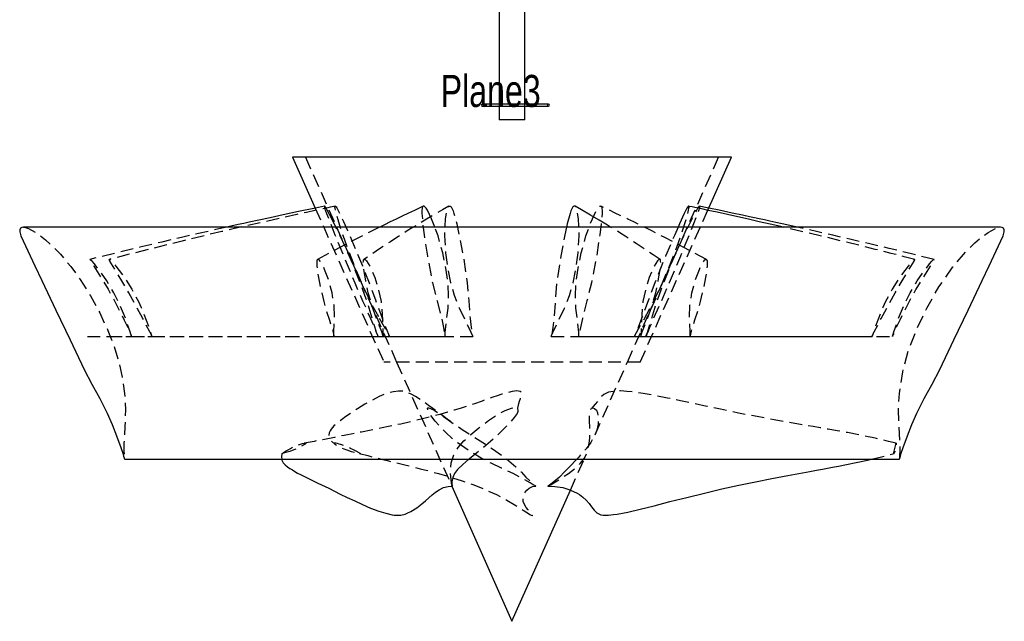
# Model space of a CAD drawing. Extents: x 7 to 1111, y 4 to 855.
# Tile 9 of 18: x 231 to 328, y 567 to 627. Entities that reach past the tile are written whole.
import ezdxf

# ---------------------------------------------------------------- set-up
doc = ezdxf.new("R2010")
doc.units = 0
doc.linetypes.add('SLDHIDDEN0', pattern=[1.905, 1.27, -0.635])
doc.layers.get('0').update_dxf_attribs({"linetype": 'CONTINUOUS'})

msp = doc.modelspace()

# ---------------------------------------------------------------- linework, layer by layer
at = {"color": 7, "linetype": 'CONTINUOUS'}
for p, q in [((278.124, 629.476), (278.124, 618.493)), ((280.676, 618.493), (280.676, 629.476)), ((283.02, 618.493), (276.453, 618.493)), ((276.453, 618.29), (283.02, 618.29)), ((278.124, 618.29), (278.124, 616.94)), ((280.676, 616.94), (280.676, 618.29)), ((280.253, 616.94), (278.124, 616.94)), ((280.676, 616.94), (280.253, 616.94)), ((257.653, 613.244), (259.903, 608.191)), ((301.147, 613.244), (257.653, 613.244)), ((298.801, 607.975), (301.147, 613.244)), ((327.812, 606.302), (230.988, 606.302)), ((240.995, 583.31), (317.805, 583.31))]:
    msp.add_line(p, q, dxfattribs=at)
at = {"color": 9, "linetype": 'SLDHIDDEN0'}
for p, q in [((278.124, 618.493), (278.124, 618.29)), ((280.676, 618.29), (280.676, 618.493)), ((258.923, 613.244), (267.97, 592.924)), ((290.83, 592.924), (299.877, 613.244)), ((259.903, 608.191), (266.7, 592.924)), ((292.1, 592.924), (298.801, 607.975)), ((237.323, 595.467), (241.696, 595.469)), ((239.513, 595.467), (243.721, 595.469)), ((259.781, 595.467), (261.757, 595.469)), ((265.068, 595.467), (266.647, 595.469)), ((292.1, 592.924), (266.7, 592.924)), ((267.97, 592.924), (273.436, 580.648)), ((287.626, 585.728), (290.83, 592.924)), ((285.189, 580.255), (286.76, 583.783))]:
    msp.add_line(p, q, dxfattribs=at)
at = {"color": 9, "linetype": 'SLDHIDDEN0', "flags": 128}
for points in [[(261.892, 608.383), (261.737, 608.35), (261.572, 608.315), (261.376, 608.273), (261.139, 608.222), (260.86, 608.162), (260.541, 608.093), (259.849, 607.942), (259.019, 607.761), (258.064, 607.551), (252.749, 606.354), (250.636, 605.862), (248.615, 605.381), (246.716, 604.919), (244.936, 604.479), (243.45, 604.108), (242.032, 603.752), (241.676, 603.662), (241.33, 603.575), (240.993, 603.489), (240.625, 603.396), (240.082, 603.259), (239.487, 603.109)], [(260.818, 608.381), (260.809, 608.376), (260.803, 608.354), (260.807, 608.3), (260.834, 608.19), (260.921, 607.932), (261.019, 607.666), (261.423, 606.613), (261.843, 605.555), (262.705, 603.438), (263.815, 600.792), (264.6, 599.009), (265.379, 597.24), (265.759, 596.353), (265.946, 595.908), (266.037, 595.686), (266.082, 595.575), (266.097, 595.538), (266.112, 595.501), (266.119, 595.483), (266.122, 595.477), (266.124, 595.473), (266.125, 595.47), (266.125, 595.468), (266.126, 595.467), (266.126, 595.466), (266.126, 595.465), (266.127, 595.465), (266.127, 595.465), (266.127, 595.465), (266.127, 595.464), (266.127, 595.464), (266.127, 595.464), (266.127, 595.464), (266.127, 595.464), (266.127, 595.464), (266.127, 595.464), (266.127, 595.464), (266.127, 595.464), (266.127, 595.464)], [(266.189, 597.401), (265.683, 598.329), (265.2, 599.277), (264.742, 600.237), (264.312, 601.205), (263.513, 603.154), (262.787, 605.096), (262.456, 606.058), (262.158, 607.011), (261.913, 607.941), (261.868, 608.166), (261.852, 608.283), (261.852, 608.341), (261.861, 608.371), (261.882, 608.383), (261.908, 608.377), (261.937, 608.357), (261.985, 608.306), (262.054, 608.204), (262.283, 607.757), (262.702, 606.857), (263.103, 605.953), (263.88, 604.144), (264.577, 602.47), (265.245, 600.795), (265.872, 599.092), (266.496, 597.39), (266.824, 596.538), (267.17, 595.686), (267.261, 595.474), (267.264, 595.467), (267.265, 595.466), (267.265, 595.465), (267.265, 595.465), (267.265, 595.464), (267.265, 595.464), (267.265, 595.464), (267.265, 595.464), (267.265, 595.464), (267.265, 595.464), (267.265, 595.464), (267.265, 595.464), (267.265, 595.464), (267.265, 595.464), (267.265, 595.464), (267.265, 595.465), (267.264, 595.466), (267.261, 595.472), (267.25, 595.495), (267.238, 595.519), (267.226, 595.542), (267.178, 595.635), (266.98, 596.003), (266.189, 597.401)], [(273.143, 608.367), (272.499, 608.002), (271.626, 607.498), (270.766, 606.993), (269.947, 606.501), (269.453, 606.199), (269.006, 605.921), (268.592, 605.66), (268.152, 605.378), (267.678, 605.071), (267.343, 604.851), (266.947, 604.588), (266.481, 604.277), (265.946, 603.917), (265.342, 603.508), (264.723, 603.09)], [(270.587, 608.369), (270.56, 608.354), (270.516, 608.3), (270.482, 608.19), (270.467, 607.932), (270.479, 607.666), (270.564, 606.613), (270.693, 605.555), (271.014, 603.438), (271.514, 600.792), (271.97, 599.009), (272.418, 597.24), (272.612, 596.353), (272.696, 595.908), (272.732, 595.686), (272.748, 595.575), (272.753, 595.538), (272.759, 595.501), (272.761, 595.483), (272.762, 595.477), (272.763, 595.473), (272.763, 595.47), (272.763, 595.468), (272.763, 595.467), (272.764, 595.466), (272.764, 595.465), (272.764, 595.465), (272.764, 595.465), (272.764, 595.465), (272.764, 595.464), (272.764, 595.464), (272.764, 595.464), (272.764, 595.464), (272.764, 595.464), (272.764, 595.464), (272.764, 595.464), (272.764, 595.464), (272.764, 595.464), (272.764, 595.464)], [(275.512, 595.464), (275.512, 595.464), (275.512, 595.464), (275.512, 595.464), (275.512, 595.464), (275.511, 595.465), (275.511, 595.466), (275.509, 595.471), (275.503, 595.49), (275.475, 595.567), (275.35, 595.874), (274.768, 597.077), (274.194, 598.286), (273.717, 599.525), (273.347, 600.783), (273.091, 602.051), (272.85, 603.757), (272.744, 605.456), (272.815, 607.127), (272.961, 607.979), (273.024, 608.186), (273.071, 608.292), (273.112, 608.346), (273.155, 608.373), (273.207, 608.383), (273.257, 608.376), (273.305, 608.354), (273.371, 608.3), (273.446, 608.19), (273.554, 607.932), (273.635, 607.666), (273.918, 606.613), (274.156, 605.555), (274.565, 603.438), (274.968, 600.792), (275.109, 599.009), (275.253, 597.24), (275.36, 596.353), (275.427, 595.908), (275.467, 595.686), (275.489, 595.575), (275.497, 595.538), (275.504, 595.501), (275.508, 595.483), (275.509, 595.477), (275.51, 595.473), (275.511, 595.47), (275.511, 595.468), (275.511, 595.467), (275.512, 595.466), (275.512, 595.465), (275.512, 595.465), (275.512, 595.465), (275.512, 595.465), (275.512, 595.464), (275.512, 595.464), (275.512, 595.464), (275.512, 595.464), (275.512, 595.464), (275.512, 595.464), (275.512, 595.464), (275.512, 595.464), (275.512, 595.464)], [(283.288, 595.464), (283.288, 595.464), (283.288, 595.464), (283.288, 595.464), (283.288, 595.464), (283.289, 595.465), (283.289, 595.466), (283.291, 595.471), (283.297, 595.49), (283.325, 595.567), (283.45, 595.874), (284.032, 597.077), (284.606, 598.286), (285.083, 599.525), (285.453, 600.783), (285.709, 602.051), (285.95, 603.757), (286.056, 605.456), (285.985, 607.127), (285.839, 607.979), (285.776, 608.186), (285.729, 608.292), (285.688, 608.346), (285.656, 608.366)], [(286.036, 595.464), (286.036, 595.464), (286.036, 595.464), (286.036, 595.464), (286.036, 595.464), (286.036, 595.465), (286.036, 595.466), (286.036, 595.471), (286.036, 595.49), (286.036, 595.567), (286.023, 595.874), (285.877, 597.077), (285.732, 598.286), (285.684, 599.525), (285.744, 600.783), (285.921, 602.051), (286.262, 603.757), (286.732, 605.456), (287.364, 607.127), (287.789, 607.979), (287.918, 608.186), (287.998, 608.292), (288.056, 608.346), (288.105, 608.373), (288.158, 608.383), (288.202, 608.376), (288.24, 608.354), (288.284, 608.3), (288.318, 608.19), (288.333, 607.932), (288.321, 607.666), (288.236, 606.613), (288.107, 605.555), (287.786, 603.438), (287.286, 600.792), (286.83, 599.009), (286.382, 597.24), (286.188, 596.353), (286.104, 595.908), (286.068, 595.686), (286.052, 595.575), (286.047, 595.538), (286.041, 595.501), (286.039, 595.483), (286.038, 595.477), (286.037, 595.473), (286.037, 595.47), (286.037, 595.468), (286.037, 595.467), (286.036, 595.466), (286.036, 595.465), (286.036, 595.465), (286.036, 595.465), (286.036, 595.465), (286.036, 595.464), (286.036, 595.464), (286.036, 595.464), (286.036, 595.464), (286.036, 595.464), (286.036, 595.464), (286.036, 595.464), (286.036, 595.464), (286.036, 595.464)], [(298.686, 603.096), (297.538, 603.707), (296.433, 604.292), (295.441, 604.811), (294.56, 605.266), (293.791, 605.658), (293.264, 605.923), (292.806, 606.152), (292.369, 606.368), (291.922, 606.588), (291.464, 606.812), (290.868, 607.101), (290.254, 607.397), (289.625, 607.699), (289.034, 607.981), (288.531, 608.22), (288.338, 608.312), (288.213, 608.371)], [(291.535, 595.464), (291.535, 595.464), (291.535, 595.464), (291.535, 595.464), (291.535, 595.464), (291.535, 595.465), (291.536, 595.466), (291.538, 595.471), (291.548, 595.49), (291.587, 595.567), (291.75, 595.874), (292.428, 597.077), (293.094, 598.286), (293.721, 599.525), (294.305, 600.783), (294.843, 602.051), (295.524, 603.757), (296.146, 605.456), (296.676, 607.127), (296.896, 607.979), (296.935, 608.186), (296.949, 608.292), (296.948, 608.346), (296.937, 608.373), (296.915, 608.383), (296.908, 608.381)], [(292.673, 595.464), (292.673, 595.464), (292.673, 595.464), (292.673, 595.464), (292.673, 595.464), (292.673, 595.465), (292.674, 595.466), (292.675, 595.471), (292.682, 595.49), (292.71, 595.567), (292.815, 595.874), (293.192, 597.077), (293.561, 598.286), (293.97, 599.525), (294.425, 600.783), (294.931, 602.051), (295.654, 603.757), (296.426, 605.456), (297.248, 607.127), (297.703, 607.979), (297.822, 608.186), (297.889, 608.292), (297.928, 608.346), (297.956, 608.373), (297.978, 608.383), (297.991, 608.376), (297.997, 608.354), (297.993, 608.3), (297.966, 608.19), (297.879, 607.932), (297.781, 607.666), (297.377, 606.613), (296.957, 605.555), (296.095, 603.438), (294.985, 600.792), (294.2, 599.009), (293.421, 597.24), (293.041, 596.353), (292.854, 595.908), (292.763, 595.686), (292.718, 595.575), (292.703, 595.538), (292.688, 595.501), (292.681, 595.483), (292.678, 595.477), (292.676, 595.473), (292.675, 595.47), (292.675, 595.468), (292.674, 595.467), (292.674, 595.466), (292.674, 595.465), (292.673, 595.465), (292.673, 595.465), (292.673, 595.465), (292.673, 595.464), (292.673, 595.464), (292.673, 595.464), (292.673, 595.464), (292.673, 595.464), (292.673, 595.464), (292.673, 595.464), (292.673, 595.464), (292.673, 595.464)], [(298.897, 608.19), (298.419, 608.291), (297.983, 608.382)], [(230.988, 606.302), (231.089, 606.295), (231.476, 606.173), (232.363, 605.669), (233.174, 605.05), (233.93, 604.365), (234.639, 603.63), (235.671, 602.402), (236.614, 601.105), (237.633, 599.49), (238.543, 597.811), (239.345, 596.078), (239.941, 594.564), (240.429, 593.012), (240.78, 591.423), (241.008, 589.811), (241.097, 588.187), (241.041, 586.56), (240.946, 584.935), (240.939, 584.122), (240.955, 583.715), (240.971, 583.512), (240.983, 583.4), (240.989, 583.353), (240.993, 583.325), (240.995, 583.314), (240.995, 583.311), (240.995, 583.31), (240.995, 583.31), (240.995, 583.31), (240.995, 583.31), (240.995, 583.31), (240.995, 583.31), (240.995, 583.31)], [(251.147, 606.302), (250.635, 606.188), (249.573, 605.95), (248.344, 605.671), (246.647, 605.28), (244.707, 604.826), (242.526, 604.306), (240.101, 603.722), (237.574, 603.109)], [(266.298, 606.302), (266.192, 606.25), (265.624, 605.967), (264.958, 605.632), (264.181, 605.236), (263.309, 604.785), (262.329, 604.272), (261.241, 603.696), (260.114, 603.096)], [(266.127, 595.464), (266.127, 595.464), (266.127, 595.464), (266.127, 595.464), (266.127, 595.464), (266.127, 595.465), (266.126, 595.466), (266.125, 595.471), (266.118, 595.49), (266.09, 595.567), (265.985, 595.874), (265.608, 597.077), (265.239, 598.286), (264.83, 599.525), (264.375, 600.783), (263.869, 602.051), (263.146, 603.757), (262.374, 605.456), (261.958, 606.302)], [(272.764, 595.464), (272.764, 595.464), (272.764, 595.464), (272.764, 595.464), (272.764, 595.464), (272.764, 595.465), (272.764, 595.466), (272.764, 595.471), (272.764, 595.49), (272.764, 595.567), (272.777, 595.874), (272.923, 597.077), (273.068, 598.286), (273.116, 599.525), (273.056, 600.783), (272.879, 602.051), (272.538, 603.757), (272.068, 605.456), (271.748, 606.302)], [(284.812, 606.302), (284.644, 605.555), (284.235, 603.438), (283.832, 600.792), (283.691, 599.009), (283.547, 597.24), (283.44, 596.353), (283.373, 595.908), (283.333, 595.686), (283.311, 595.575), (283.303, 595.538), (283.296, 595.501), (283.292, 595.483), (283.291, 595.477), (283.29, 595.473), (283.289, 595.47), (283.289, 595.468), (283.289, 595.467), (283.288, 595.466), (283.288, 595.465), (283.288, 595.465), (283.288, 595.465), (283.288, 595.465), (283.288, 595.464), (283.288, 595.464), (283.288, 595.464), (283.288, 595.464), (283.288, 595.464), (283.288, 595.464), (283.288, 595.464), (283.288, 595.464), (283.288, 595.464), (283.288, 595.464)], [(294.077, 603.09), (293.4, 603.547), (292.751, 603.986), (292.185, 604.367), (291.701, 604.689), (291.299, 604.954), (290.949, 605.184), (290.616, 605.399), (290.185, 605.674), (289.779, 605.93), (289.338, 606.204), (289.177, 606.302)], [(295.852, 606.302), (295.523, 605.555), (294.624, 603.438), (293.554, 600.792), (292.899, 599.009), (292.247, 597.24), (291.902, 596.353), (291.723, 595.908), (291.63, 595.686), (291.583, 595.575), (291.567, 595.538), (291.551, 595.501), (291.543, 595.483), (291.54, 595.477), (291.538, 595.473), (291.537, 595.47), (291.536, 595.468), (291.536, 595.467), (291.536, 595.466), (291.535, 595.465), (291.535, 595.465), (291.535, 595.465), (291.535, 595.465), (291.535, 595.464), (291.535, 595.464), (291.535, 595.464), (291.535, 595.464), (291.535, 595.464), (291.535, 595.464), (291.535, 595.464), (291.535, 595.464), (291.535, 595.464), (291.535, 595.464)], [(319.313, 603.109), (318.778, 603.244), (318.262, 603.374), (317.899, 603.466), (317.596, 603.543), (317.286, 603.621), (316.967, 603.701), (315.387, 604.099), (313.904, 604.47), (312.346, 604.855), (310.371, 605.336), (308.263, 605.839), (306.272, 606.302)], [(321.226, 603.109), (318.976, 603.655), (316.763, 604.189), (314.726, 604.675), (312.865, 605.114), (311.181, 605.504), (309.698, 605.843), (308.386, 606.139), (307.652, 606.302)], [(317.805, 583.31), (317.805, 583.31), (317.805, 583.31), (317.805, 583.31), (317.805, 583.31), (317.805, 583.31), (317.805, 583.311), (317.805, 583.311), (317.805, 583.313), (317.805, 583.317), (317.807, 583.328), (317.81, 583.349), (317.814, 583.378), (317.819, 583.422), (317.829, 583.512), (317.845, 583.715), (317.861, 584.122), (317.854, 584.935), (317.759, 586.56), (317.703, 588.187), (317.792, 589.811), (318.122, 591.955), (318.681, 594.051), (319.455, 596.078), (320.495, 598.275), (321.709, 600.379), (323.104, 602.369), (324.133, 603.599), (325.264, 604.736), (325.906, 605.278), (326.588, 605.769), (327.324, 606.173), (327.711, 606.295), (327.812, 606.302)], [(241.697, 595.464), (241.697, 595.464), (241.697, 595.464), (241.697, 595.464), (241.697, 595.464), (241.697, 595.464), (241.697, 595.465), (241.696, 595.468), (241.693, 595.479), (241.685, 595.5), (241.657, 595.586), (241.547, 595.928), (241.098, 597.261), (240.557, 598.58), (239.942, 599.795), (239.234, 600.98), (238.444, 602.116), (238.011, 602.661), (237.782, 602.925), (237.662, 603.05), (237.621, 603.086), (237.597, 603.102), (237.578, 603.109), (237.569, 603.106), (237.569, 603.094), (237.58, 603.062), (237.638, 602.959), (237.973, 602.436), (238.675, 601.321), (239.368, 600.15), (240.027, 598.948), (240.349, 598.335), (240.979, 597.091), (241.355, 596.286), (241.533, 595.877), (241.617, 595.671), (241.658, 595.568), (241.678, 595.516), (241.684, 595.499), (241.691, 595.482), (241.694, 595.473), (241.695, 595.47), (241.696, 595.468), (241.696, 595.467), (241.697, 595.466), (241.697, 595.465), (241.697, 595.465), (241.697, 595.465), (241.697, 595.465), (241.697, 595.464), (241.697, 595.464), (241.697, 595.464), (241.697, 595.464), (241.697, 595.464), (241.697, 595.464), (241.697, 595.464), (241.697, 595.464), (241.697, 595.464), (241.697, 595.464)], [(243.72, 595.464), (243.72, 595.464), (243.72, 595.464), (243.72, 595.464), (243.72, 595.464), (243.72, 595.464), (243.719, 595.465), (243.718, 595.468), (243.714, 595.479), (243.705, 595.5), (243.668, 595.586), (243.511, 595.928), (242.822, 597.261), (242.102, 598.58), (241.431, 599.795), (240.749, 600.98), (240.055, 602.116), (239.714, 602.661), (239.554, 602.925), (239.487, 603.05), (239.477, 603.086), (239.478, 603.102), (239.49, 603.109), (239.508, 603.106), (239.531, 603.094), (239.574, 603.062), (239.682, 602.959), (240.148, 602.436), (240.988, 601.321), (241.73, 600.15), (242.38, 598.948), (242.666, 598.335), (243.159, 597.091), (243.44, 596.286), (243.577, 595.877), (243.647, 595.671), (243.683, 595.568), (243.701, 595.516), (243.708, 595.499), (243.714, 595.482), (243.717, 595.473), (243.718, 595.47), (243.719, 595.468), (243.719, 595.467), (243.719, 595.466), (243.72, 595.465), (243.72, 595.465), (243.72, 595.465), (243.72, 595.465), (243.72, 595.464), (243.72, 595.464), (243.72, 595.464), (243.72, 595.464), (243.72, 595.464), (243.72, 595.464), (243.72, 595.464), (243.72, 595.464), (243.72, 595.464), (243.72, 595.464)], [(261.761, 595.464), (261.761, 595.464), (261.761, 595.464), (261.761, 595.464), (261.761, 595.464), (261.761, 595.464), (261.761, 595.465), (261.76, 595.468), (261.76, 595.479), (261.759, 595.5), (261.756, 595.586), (261.757, 595.928), (261.81, 597.261), (261.765, 598.58), (261.566, 599.795), (261.249, 600.98), (260.825, 602.116), (260.553, 602.661), (260.389, 602.925), (260.286, 603.05), (260.239, 603.086), (260.203, 603.102), (260.165, 603.109), (260.134, 603.106), (260.11, 603.094), (260.083, 603.062), (260.058, 602.959), (260.065, 602.436), (260.218, 601.321), (260.457, 600.15), (260.738, 598.948), (260.907, 598.335), (261.305, 597.091), (261.557, 596.286), (261.671, 595.877), (261.72, 595.671), (261.741, 595.568), (261.751, 595.516), (261.754, 595.499), (261.758, 595.482), (261.759, 595.473), (261.759, 595.47), (261.76, 595.468), (261.76, 595.467), (261.76, 595.466), (261.76, 595.465), (261.76, 595.465), (261.76, 595.465), (261.76, 595.465), (261.76, 595.464), (261.76, 595.464), (261.76, 595.464), (261.761, 595.464), (261.761, 595.464), (261.761, 595.464), (261.761, 595.464), (261.761, 595.464), (261.761, 595.464), (261.761, 595.464)], [(266.643, 595.464), (266.643, 595.464), (266.643, 595.464), (266.643, 595.464), (266.643, 595.464), (266.643, 595.464), (266.643, 595.465), (266.642, 595.468), (266.64, 595.479), (266.634, 595.5), (266.61, 595.586), (266.498, 595.928), (265.973, 597.261), (265.496, 598.58), (265.162, 599.795), (264.904, 600.98), (264.713, 602.116), (264.665, 602.661), (264.668, 602.925), (264.693, 603.05), (264.719, 603.086), (264.746, 603.102), (264.781, 603.109), (264.815, 603.106), (264.848, 603.094), (264.898, 603.062), (264.992, 602.959), (265.317, 602.436), (265.802, 601.321), (266.158, 600.15), (266.419, 598.948), (266.501, 598.335), (266.569, 597.091), (266.589, 596.286), (266.605, 595.877), (266.621, 595.671), (266.631, 595.568), (266.637, 595.516), (266.639, 595.499), (266.641, 595.482), (266.642, 595.473), (266.643, 595.47), (266.643, 595.468), (266.643, 595.467), (266.643, 595.466), (266.643, 595.465), (266.643, 595.465), (266.643, 595.465), (266.643, 595.465), (266.643, 595.464), (266.643, 595.464), (266.643, 595.464), (266.643, 595.464), (266.643, 595.464), (266.643, 595.464), (266.643, 595.464), (266.643, 595.464), (266.643, 595.464), (266.643, 595.464)], [(292.157, 595.464), (292.157, 595.464), (292.157, 595.464), (292.157, 595.464), (292.157, 595.464), (292.157, 595.464), (292.157, 595.465), (292.158, 595.468), (292.16, 595.479), (292.166, 595.5), (292.19, 595.586), (292.302, 595.928), (292.827, 597.261), (293.304, 598.58), (293.638, 599.795), (293.896, 600.98), (294.087, 602.116), (294.135, 602.661), (294.132, 602.925), (294.107, 603.05), (294.081, 603.086), (294.054, 603.102), (294.019, 603.109), (293.985, 603.106), (293.952, 603.094), (293.902, 603.062), (293.808, 602.959), (293.483, 602.436), (292.998, 601.321), (292.642, 600.15), (292.381, 598.948), (292.299, 598.335), (292.231, 597.091), (292.211, 596.286), (292.195, 595.877), (292.179, 595.671), (292.169, 595.568), (292.163, 595.516), (292.161, 595.499), (292.159, 595.482), (292.158, 595.473), (292.157, 595.47), (292.157, 595.468), (292.157, 595.467), (292.157, 595.466), (292.157, 595.465), (292.157, 595.465), (292.157, 595.465), (292.157, 595.465), (292.157, 595.464), (292.157, 595.464), (292.157, 595.464), (292.157, 595.464), (292.157, 595.464), (292.157, 595.464), (292.157, 595.464), (292.157, 595.464), (292.157, 595.464), (292.157, 595.464)], [(297.039, 595.464), (297.039, 595.464), (297.039, 595.464), (297.039, 595.464), (297.039, 595.464), (297.039, 595.464), (297.039, 595.465), (297.04, 595.468), (297.04, 595.479), (297.041, 595.5), (297.044, 595.586), (297.043, 595.928), (296.99, 597.261), (297.035, 598.58), (297.234, 599.795), (297.551, 600.98), (297.975, 602.116), (298.247, 602.661), (298.411, 602.925), (298.514, 603.05), (298.561, 603.086), (298.597, 603.102), (298.635, 603.109), (298.666, 603.106), (298.69, 603.094), (298.717, 603.062), (298.742, 602.959), (298.735, 602.436), (298.582, 601.321), (298.343, 600.15), (298.062, 598.948), (297.893, 598.335), (297.495, 597.091), (297.243, 596.286), (297.129, 595.877), (297.08, 595.671), (297.059, 595.568), (297.049, 595.516), (297.046, 595.499), (297.042, 595.482), (297.041, 595.473), (297.041, 595.47), (297.04, 595.468), (297.04, 595.467), (297.04, 595.466), (297.04, 595.465), (297.04, 595.465), (297.04, 595.465), (297.04, 595.465), (297.04, 595.464), (297.04, 595.464), (297.04, 595.464), (297.039, 595.464), (297.039, 595.464), (297.039, 595.464), (297.039, 595.464), (297.039, 595.464), (297.039, 595.464), (297.039, 595.464)], [(315.08, 595.464), (315.08, 595.464), (315.08, 595.464), (315.08, 595.464), (315.08, 595.464), (315.08, 595.464), (315.081, 595.465), (315.082, 595.468), (315.086, 595.479), (315.095, 595.5), (315.132, 595.586), (315.289, 595.928), (315.978, 597.261), (316.698, 598.58), (317.369, 599.795), (318.051, 600.98), (318.745, 602.116), (319.086, 602.661), (319.246, 602.925), (319.313, 603.05), (319.323, 603.086), (319.322, 603.102), (319.31, 603.109), (319.292, 603.106), (319.269, 603.094), (319.226, 603.062), (319.118, 602.959), (318.652, 602.436), (317.812, 601.321), (317.07, 600.15), (316.42, 598.948), (316.134, 598.335), (315.641, 597.091), (315.36, 596.286), (315.223, 595.877), (315.153, 595.671), (315.117, 595.568), (315.099, 595.516), (315.092, 595.499), (315.086, 595.482), (315.083, 595.473), (315.082, 595.47), (315.081, 595.468), (315.081, 595.467), (315.081, 595.466), (315.08, 595.465), (315.08, 595.465), (315.08, 595.465), (315.08, 595.465), (315.08, 595.464), (315.08, 595.464), (315.08, 595.464), (315.08, 595.464), (315.08, 595.464), (315.08, 595.464), (315.08, 595.464), (315.08, 595.464), (315.08, 595.464), (315.08, 595.464)], [(317.103, 595.464), (317.103, 595.464), (317.103, 595.464), (317.103, 595.464), (317.103, 595.464), (317.103, 595.464), (317.103, 595.465), (317.104, 595.468), (317.107, 595.479), (317.115, 595.5), (317.143, 595.586), (317.253, 595.928), (317.702, 597.261), (318.243, 598.58), (318.858, 599.795), (319.566, 600.98), (320.356, 602.116), (320.789, 602.661), (321.018, 602.925), (321.138, 603.05), (321.179, 603.086), (321.203, 603.102), (321.222, 603.109), (321.231, 603.106), (321.231, 603.094), (321.22, 603.062), (321.162, 602.959), (320.827, 602.436), (320.125, 601.321), (319.432, 600.15), (318.773, 598.948), (318.451, 598.335), (317.821, 597.091), (317.445, 596.286), (317.267, 595.877), (317.183, 595.671), (317.142, 595.568), (317.122, 595.516), (317.116, 595.499), (317.109, 595.482), (317.106, 595.473), (317.105, 595.47), (317.104, 595.468), (317.104, 595.467), (317.103, 595.466), (317.103, 595.465), (317.103, 595.465), (317.103, 595.465), (317.103, 595.465), (317.103, 595.464), (317.103, 595.464), (317.103, 595.464), (317.103, 595.464), (317.103, 595.464), (317.103, 595.464), (317.103, 595.464), (317.103, 595.464), (317.103, 595.464), (317.103, 595.464)], [(241.696, 595.469), (252.582, 595.474), (266.127, 595.473)], [(243.721, 595.469), (254.198, 595.474), (267.261, 595.473)], [(261.757, 595.469), (266.676, 595.474), (272.765, 595.473)], [(266.647, 595.469), (270.576, 595.474), (275.51, 595.473)], [(283.29, 595.473), (288.224, 595.474), (292.154, 595.469)], [(286.034, 595.473), (292.124, 595.474), (297.044, 595.469)], [(291.536, 595.473), (304.602, 595.474), (315.08, 595.469)], [(292.672, 595.473), (306.218, 595.474), (317.106, 595.469)], [(280.002, 588.139), (279.982, 588.358), (280.029, 588.677), (280.071, 588.832), (280.145, 589.055), (280.25, 589.34), (280.362, 589.689), (280.353, 589.907), (280.218, 590.029), (279.879, 590.072), (279.428, 590.014), (278.913, 589.895), (278.385, 589.738), (277.918, 589.585), (277.495, 589.441), (277.006, 589.27), (276.439, 589.071), (275.671, 588.807), (274.92, 588.562), (274.253, 588.348), (273.679, 588.167), (272.992, 587.959), (272.26, 587.752), (271.452, 587.536), (270.523, 587.3), (269.467, 587.045), (268.369, 586.798), (267.333, 586.576), (266.382, 586.378), (265.455, 586.192), (264.483, 586.003), (263.473, 585.807), (263.113, 585.736), (262.758, 585.665), (262.429, 585.599), (262.125, 585.537), (261.799, 585.47), (261.314, 585.372), (260.651, 585.241), (259.808, 585.08), (258.787, 584.89)], [(273.366, 586.997), (273.192, 587.125), (272.98, 587.28), (272.507, 587.631), (272.03, 587.985), (271.567, 588.329), (271.134, 588.647), (270.733, 588.935), (270.309, 589.227), (269.833, 589.523), (269.393, 589.753), (269.068, 589.898), (268.777, 590), (268.474, 590.059), (268.167, 590.068), (267.66, 590.001), (267.175, 589.883), (266.706, 589.721), (266.248, 589.522), (265.537, 589.155), (264.827, 588.76), (264.087, 588.292), (263.465, 587.876), (262.928, 587.526), (262.495, 587.214), (262.104, 586.912), (261.919, 586.763), (261.752, 586.611), (261.609, 586.456), (261.483, 586.299), (261.366, 586.12), (261.277, 585.919), (261.246, 585.688), (261.306, 585.417), (261.501, 585.121), (261.826, 584.817)], [(317.485, 584.901), (316.698, 585.081), (316.039, 585.232), (315.51, 585.354), (315.108, 585.446), (314.7, 585.537), (313.765, 585.735), (312.649, 585.946), (311.633, 586.126), (310.725, 586.283), (309.934, 586.42), (309.262, 586.537), (308.181, 586.725), (306.891, 586.947), (305.397, 587.214), (303.698, 587.53), (301.861, 587.88), (300.054, 588.252), (298.722, 588.541), (297.4, 588.819), (296.096, 589.096), (294.808, 589.372), (293.531, 589.63), (292.396, 589.831), (291.481, 589.961), (290.767, 590.034), (290.49, 590.055), (290.138, 590.071), (289.57, 590.059), (288.979, 589.95), (288.516, 589.716), (288.189, 589.427), (287.93, 589.128), (287.636, 588.759), (287.275, 588.342), (287.272, 588.339)], [(281.765, 580.631), (281.765, 580.631), (281.765, 580.631), (281.765, 580.631), (281.765, 580.631), (281.764, 580.632), (281.762, 580.633), (281.753, 580.638), (281.718, 580.659), (281.576, 580.744), (281.504, 580.787), (281.21, 580.959), (280.595, 581.306), (279.508, 581.885), (278.357, 582.433), (277.341, 582.908), (276.351, 583.424), (275.403, 583.976), (274.061, 584.889), (273.444, 585.389), (272.862, 585.922), (272.315, 586.489), (271.799, 587.086), (271.31, 587.712), (271.151, 587.961), (271.081, 588.107), (271.043, 588.224), (271.03, 588.299), (271.037, 588.358), (271.066, 588.4), (271.111, 588.411), (271.323, 588.35), (271.674, 588.158), (272.052, 587.91), (272.837, 587.369), (273.674, 586.79), (274.55, 586.204), (275.509, 585.595), (276.494, 584.98), (277.476, 584.351), (278.691, 583.487), (279.794, 582.549), (280.297, 582.047), (280.775, 581.545), (281.258, 581.063), (281.508, 580.838), (281.635, 580.732), (281.7, 580.681), (281.722, 580.663), (281.743, 580.647), (281.751, 580.642), (281.756, 580.638), (281.759, 580.636), (281.761, 580.634), (281.763, 580.633), (281.764, 580.633), (281.764, 580.632), (281.765, 580.632), (281.765, 580.632), (281.765, 580.632), (281.765, 580.631), (281.765, 580.631), (281.765, 580.631), (281.765, 580.631), (281.765, 580.631), (281.765, 580.631), (281.765, 580.631), (281.765, 580.631), (281.765, 580.631), (281.765, 580.631), (281.765, 580.631), (281.765, 580.631)], [(273.483, 580.631), (273.483, 580.631), (273.483, 580.631), (273.483, 580.631), (273.483, 580.631), (273.483, 580.631), (273.483, 580.631), (273.483, 580.632), (273.482, 580.633), (273.481, 580.638), (273.476, 580.658), (273.457, 580.741), (273.42, 580.918), (273.36, 581.3), (273.3, 582.131), (273.376, 582.958), (273.631, 583.737), (274.065, 584.463), (274.635, 585.12), (275.323, 585.766), (276.102, 586.408), (277.062, 587.131), (278.125, 587.82), (278.709, 588.134), (279.344, 588.364), (279.683, 588.411), (279.796, 588.393), (279.895, 588.34), (279.947, 588.28), (279.982, 588.187), (279.981, 588.053), (279.901, 587.838), (279.615, 587.437), (279.288, 587.063), (278.638, 586.345), (277.963, 585.672), (277.27, 585.049), (276.578, 584.473), (275.909, 583.936), (275.18, 583.349), (275.134, 583.31)], [(282.952, 580.631), (282.952, 580.631), (282.952, 580.631), (282.952, 580.631), (282.952, 580.631), (282.953, 580.632), (282.955, 580.633), (282.965, 580.638), (283.005, 580.659), (283.161, 580.744), (283.239, 580.787), (283.542, 580.959), (284.121, 581.306), (284.987, 581.885), (285.705, 582.433), (286.196, 582.908), (286.573, 583.424), (286.839, 583.976), (287.056, 584.889), (287.1, 585.389), (287.115, 585.922), (287.11, 586.489), (287.093, 587.086), (287.071, 587.712), (287.092, 587.961), (287.132, 588.107), (287.185, 588.224), (287.235, 588.299), (287.293, 588.358), (287.361, 588.4), (287.422, 588.411), (287.591, 588.35), (287.759, 588.158), (287.864, 587.91), (287.961, 587.369), (287.935, 586.79), (287.804, 586.204), (287.562, 585.595), (287.207, 584.98), (286.741, 584.351), (285.983, 583.487), (285.816, 583.31)], [(256.565, 583.844), (256.565, 583.844), (256.565, 583.844), (256.565, 583.844), (256.565, 583.844), (256.573, 583.848), (256.578, 583.851), (256.59, 583.858), (256.611, 583.869), (256.645, 583.889), (256.675, 583.907), (256.707, 583.927), (256.968, 584.097), (257.205, 584.248), (257.449, 584.387), (257.712, 584.513), (258.328, 584.759), (258.646, 584.856), (258.807, 584.893), (258.889, 584.906), (258.931, 584.906), (258.941, 584.904), (258.95, 584.899), (258.954, 584.896), (258.957, 584.891), (258.959, 584.886), (258.96, 584.88), (258.958, 584.869), (258.952, 584.858), (258.888, 584.801), (258.833, 584.762), (258.319, 584.469), (257.791, 584.225), (257.392, 584.075), (256.972, 583.96), (256.565, 583.844)], [(264.405, 583.844), (264.405, 583.844), (264.405, 583.844), (264.405, 583.844), (264.405, 583.844), (264.395, 583.848), (264.39, 583.851), (264.376, 583.858), (264.353, 583.869), (264.313, 583.889), (264.279, 583.907), (264.242, 583.927), (263.946, 584.097), (263.679, 584.248), (263.406, 584.387), (263.116, 584.513), (262.783, 584.643), (262.446, 584.758), (262.268, 584.813), (262.107, 584.856), (261.936, 584.893), (261.85, 584.906), (261.806, 584.906), (261.785, 584.9), (261.781, 584.896), (261.778, 584.891), (261.775, 584.886), (261.775, 584.88), (261.777, 584.869), (261.783, 584.858), (261.85, 584.801), (261.908, 584.762), (262.171, 584.61), (262.455, 584.469), (262.741, 584.342), (263.029, 584.225), (263.468, 584.076), (263.941, 583.96), (264.405, 583.844)], [(317.23, 583.844), (317.23, 583.844), (317.23, 583.844), (317.23, 583.844), (317.23, 583.844), (317.231, 583.848), (317.232, 583.851), (317.234, 583.858), (317.237, 583.869), (317.242, 583.889), (317.246, 583.907), (317.251, 583.927), (317.286, 584.097), (317.316, 584.248), (317.344, 584.387), (317.372, 584.513), (317.401, 584.643), (317.426, 584.758), (317.438, 584.813), (317.448, 584.856), (317.457, 584.893), (317.462, 584.906), (317.464, 584.906), (317.465, 584.9), (317.465, 584.896), (317.465, 584.891), (317.465, 584.886), (317.465, 584.88), (317.465, 584.869), (317.465, 584.858), (317.462, 584.801), (317.459, 584.762), (317.444, 584.61), (317.425, 584.469), (317.404, 584.342), (317.38, 584.225), (317.338, 584.076), (317.287, 583.96), (317.23, 583.844)], [(256.587, 583.863), (256.555, 583.52), (256.579, 583.31)], [(264.294, 583.877), (265.116, 583.665), (265.731, 583.507), (266.141, 583.402), (266.423, 583.33), (266.732, 583.251), (267.071, 583.167), (267.657, 583.022), (268.252, 582.878), (268.787, 582.747), (269.607, 582.546), (270.302, 582.372), (271.034, 582.183), (272.121, 581.888), (273.278, 581.553), (274.461, 581.175), (275.623, 580.761), (276.749, 580.31), (277.869, 579.798), (278.898, 579.263), (279.779, 578.741), (280.501, 578.276), (281.034, 577.926), (281.18, 577.842), (281.299, 577.779), (281.39, 577.735), (281.424, 577.716), (281.436, 577.709), (281.441, 577.709), (281.42, 577.744), (281.407, 577.77), (281.369, 577.841), (281.237, 578.008), (281.001, 578.289), (280.808, 578.541), (280.624, 578.836), (280.512, 579.122), (280.486, 579.471), (280.539, 579.723), (280.591, 579.854), (280.692, 580.032), (280.864, 580.24), (281.113, 580.434), (281.421, 580.598), (281.738, 580.648)], [(315.043, 583.31), (315.89, 583.513), (317.265, 583.871)], [(273.478, 580.655), (273.48, 580.643), (273.481, 580.639), (273.482, 580.636), (273.482, 580.634), (273.482, 580.633), (273.483, 580.632), (273.483, 580.632), (273.483, 580.632), (273.483, 580.631), (273.483, 580.631), (273.483, 580.631), (273.483, 580.631), (273.483, 580.631), (273.483, 580.631), (273.483, 580.631), (273.483, 580.631), (273.483, 580.631), (273.483, 580.631), (273.483, 580.631), (273.483, 580.631)]]:
    msp.add_lwpolyline(points, dxfattribs=at)
at = {"color": 7, "linetype": 'CONTINUOUS', "flags": 128}
for points in [[(260.817, 608.382), (259.935, 608.197), (258.229, 607.837), (256.736, 607.52), (255.426, 607.239), (254.295, 606.994), (253.345, 606.787), (252.81, 606.67), (252.253, 606.547), (251.528, 606.387), (251.147, 606.302)], [(261.958, 606.302), (261.552, 607.127), (261.097, 607.979), (260.978, 608.186), (260.911, 608.292), (260.872, 608.346), (260.844, 608.373), (260.822, 608.383), (260.818, 608.381)], [(270.586, 608.371), (270.282, 608.226), (269.727, 607.962), (269.141, 607.683), (268.524, 607.386), (267.922, 607.096), (267.336, 606.812), (266.755, 606.528), (266.298, 606.302)], [(271.748, 606.302), (271.436, 607.127), (271.011, 607.979), (270.882, 608.186), (270.802, 608.292), (270.744, 608.346), (270.695, 608.373), (270.642, 608.383), (270.598, 608.376), (270.587, 608.369)], [(285.656, 608.366), (285.645, 608.373), (285.593, 608.383), (285.543, 608.376), (285.495, 608.354), (285.429, 608.3), (285.354, 608.19), (285.246, 607.932), (285.165, 607.666), (284.882, 606.613), (284.812, 606.302)], [(289.177, 606.302), (288.853, 606.501), (288.034, 606.993), (287.174, 607.498), (286.301, 608.002), (285.657, 608.367)], [(296.908, 608.381), (296.889, 608.376), (296.859, 608.354), (296.81, 608.3), (296.738, 608.19), (296.6, 607.932), (296.473, 607.666), (295.988, 606.613), (295.852, 606.302)], [(306.272, 606.302), (306.051, 606.354), (304.977, 606.6), (303.909, 606.843), (302.847, 607.081), (301.791, 607.317), (300.742, 607.549), (299.723, 607.773), (298.849, 607.964), (298.332, 608.077), (297.892, 608.172), (297.529, 608.25), (297.245, 608.311), (297, 608.363), (296.908, 608.383)], [(307.652, 606.302), (307.228, 606.397), (306.174, 606.63), (305.543, 606.768), (304.954, 606.896), (304.407, 607.015), (303.903, 607.125), (303.44, 607.225), (302.929, 607.335), (302.239, 607.482), (301.209, 607.702), (299.936, 607.971), (298.897, 608.19)], [(230.988, 606.302), (230.836, 606.282), (230.704, 606.206), (230.611, 606.026), (230.613, 605.823), (230.729, 605.434), (231.408, 603.955), (232.105, 602.484), (232.807, 601.016), (234.207, 598.077), (235.603, 595.136), (237.015, 592.203), (237.77, 590.761), (238.549, 589.332), (239.286, 587.881), (239.765, 586.758), (240.205, 585.62), (240.624, 584.473), (240.817, 583.894), (240.906, 583.603), (240.956, 583.436), (240.977, 583.372), (240.987, 583.336), (240.993, 583.317), (240.994, 583.312), (240.995, 583.311), (240.995, 583.31), (240.995, 583.31), (240.995, 583.31), (240.995, 583.31)], [(317.805, 583.31), (317.805, 583.31), (317.805, 583.31), (317.805, 583.31), (317.805, 583.31), (317.805, 583.311), (317.806, 583.312), (317.807, 583.315), (317.809, 583.324), (317.814, 583.341), (317.822, 583.367), (317.833, 583.402), (317.855, 583.472), (317.894, 583.603), (317.983, 583.894), (318.176, 584.473), (318.595, 585.62), (319.035, 586.758), (319.514, 587.881), (320.251, 589.332), (321.03, 590.761), (321.785, 592.203), (323.197, 595.136), (324.593, 598.077), (325.993, 601.016), (326.695, 602.484), (327.392, 603.955), (328.071, 605.434), (328.187, 605.823), (328.189, 606.026), (328.096, 606.206), (327.964, 606.282), (327.812, 606.302)], [(256.579, 583.31), (256.59, 583.217), (256.709, 582.956), (256.914, 582.746), (257.146, 582.563), (257.385, 582.404), (257.648, 582.242), (257.891, 582.096), (258.154, 581.943), (258.447, 581.784), (259.232, 581.394), (260.151, 580.94), (261.233, 580.428), (262.375, 579.859), (263.071, 579.519), (263.812, 579.176), (264.58, 578.823), (265.382, 578.47), (266.188, 578.163), (266.903, 577.949), (267.512, 577.812), (267.737, 577.778), (267.935, 577.761), (268.143, 577.759), (268.399, 577.781), (268.805, 577.878), (269.073, 577.983), (269.381, 578.137), (269.967, 578.507), (270.454, 578.876), (270.836, 579.196), (271.161, 579.481), (271.489, 579.77), (271.826, 580.046), (272.186, 580.292), (272.605, 580.493), (273.087, 580.623), (273.482, 580.651)], [(275.134, 583.31), (274.532, 582.802), (274.001, 582.294), (273.71, 581.908), (273.531, 581.497), (273.451, 581.063), (273.452, 580.847), (273.46, 580.77), (273.467, 580.72), (273.472, 580.688), (273.476, 580.668), (273.478, 580.655), (273.478, 580.655)], [(285.816, 583.31), (285.091, 582.549), (284.604, 582.047), (284.093, 581.545), (283.547, 581.063), (283.256, 580.838), (283.106, 580.732), (283.03, 580.681), (283.003, 580.663), (282.978, 580.647), (282.969, 580.642), (282.963, 580.638), (282.959, 580.636), (282.957, 580.634), (282.955, 580.633), (282.954, 580.633), (282.953, 580.632), (282.953, 580.632), (282.953, 580.632), (282.952, 580.632), (282.952, 580.631), (282.952, 580.631), (282.952, 580.631), (282.952, 580.631), (282.952, 580.631), (282.952, 580.631), (282.952, 580.631), (282.952, 580.631), (282.952, 580.631), (282.952, 580.631), (282.952, 580.631), (282.952, 580.631), (282.952, 580.631)], [(282.965, 580.651), (283.66, 580.62), (284.422, 580.496), (285.033, 580.32), (285.503, 580.125), (285.842, 579.946), (286.077, 579.801), (286.415, 579.556), (286.744, 579.264), (287.04, 578.938), (287.292, 578.597), (287.533, 578.269), (287.812, 577.99), (288.195, 577.807), (288.431, 577.767), (288.648, 577.756), (288.962, 577.765), (289.189, 577.784), (289.474, 577.819), (289.815, 577.871), (290.895, 578.073), (292.107, 578.351), (293.492, 578.705), (295.032, 579.106), (296.728, 579.532), (298.466, 579.961), (300.18, 580.367), (301.87, 580.733), (303.531, 581.08), (305.159, 581.407), (306.751, 581.707), (308.173, 581.971), (308.916, 582.108), (309.578, 582.229), (310.161, 582.333), (310.663, 582.423), (311.161, 582.513), (311.765, 582.626), (312.554, 582.778), (313.518, 582.972), (314.639, 583.213), (315.043, 583.31)], [(273.436, 580.648), (279.4, 567.252), (285.189, 580.255)]]:
    msp.add_lwpolyline(points, dxfattribs=at)
at = {"color": 7, "linetype": 'CONTINUOUS'}
for centre, start, end in [((276.453, 618.391), 90, 270), ((283.02, 618.391), 270, 90)]:
    msp.add_arc(centre, 0.101, start, end, dxfattribs=at)
at = {"color": 9, "linetype": 'SLDHIDDEN0'}
for centre, start, end in [((276.453, 618.391), 270, 90), ((283.02, 618.391), 90, 270)]:
    msp.add_arc(centre, 0.101, start, end, dxfattribs=at)

# ---------------------------------------------------------------- texts
at = {"color": 7, "width": 0.75}
msp.add_text('Plane3', height=3.175, dxfattribs=at).set_placement((272.327, 618.209))

doc.saveas('drawing.dxf')
